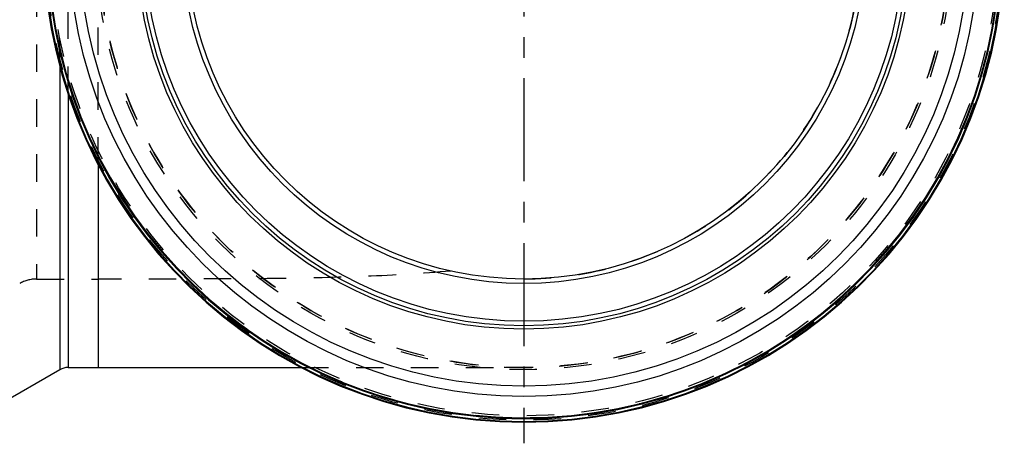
# Model space of a CAD drawing. Header units: millimetres. Extents: x 318 to 682, y 378 to 621.
# Tile 2 of 5: x 443 to 677, y 378 to 479. Entities that reach past the tile are written whole.
import ezdxf

# ---------------------------------------------------------------- set-up
doc = ezdxf.new("R2010")
doc.units = ezdxf.units.MM
doc.header["$LTSCALE"] = 65.185185
doc.linetypes.add('CENTER', pattern=[0.6, 0.375, -0.075, 0.075, -0.075])
doc.linetypes.add('HIDDEN', pattern=[0.2, 0.1, -0.1])
for name, color, linetype in [('ACHSEN_S', 7, 'CONTINUOUS'), ('KOERPER', 7, 'CONTINUOUS'), ('KONST.EL_MIT_GEO', 7, 'CONTINUOUS')]:
    doc.layers.add(name, color=color, linetype=linetype)

msp = doc.modelspace()

# ---------------------------------------------------------------- linework, layer by layer
at = {"layer": 'ACHSEN_S', "color": 2, "linetype": 'CENTER'}
msp.add_line((563, 621.45), (563, 378.35), dxfattribs=at)
at = {"layer": 'KOERPER', "color": 8, "linetype": 'HIDDEN'}
for p, q in [((462, 444.5), (462, 577.35)), ((447.37, 417.35), (462, 417.35)), ((510.14, 396.35), (563, 396.35))]:
    msp.add_line(p, q, dxfattribs=at)
at = {"layer": 'KOERPER', "color": 7, "linetype": 'Continuous'}
for p, q in [((462, 444.5), (462, 396.35)), ((452.86, 395.81), (433.93, 384.89)), ((454.86, 396.35), (510.14, 396.35))]:
    msp.add_line(p, q, dxfattribs=at)
at = {"layer": 'KOERPER', "color": 8, "linetype": 'HIDDEN'}
for radius, start, end in [(101, 75.0798, 360), (80, 269.9999, 90)]:
    msp.add_arc((563, 497.35), radius, start, end, dxfattribs=at)
msp.add_open_spline([(545.67, 419.25), (538.96, 418.63), (525.31, 417.84), (504.56, 417.42), (483.39, 417.34), (469.16, 417.35), (462, 417.35)], degree=3, knots=[0, 0, 0, 0, 0.241405, 0.489833, 0.74351, 1, 1, 1, 1], dxfattribs=at)
at = {"layer": 'KONST.EL_MIT_GEO', "color": 8, "linetype": 'HIDDEN'}
for p, q in [((447.37, 577.35), (447.37, 417.35)), ((454.86, 461.32), (454.86, 533.38)), ((452.86, 468.02), (452.86, 526.68))]:
    msp.add_line(p, q, dxfattribs=at)
at = {"layer": 'KONST.EL_MIT_GEO', "color": 7, "linetype": 'Continuous'}
for p, q in [((452.86, 468.02), (452.86, 395.81)), ((454.86, 461.32), (454.86, 396.35))]:
    msp.add_line(p, q, dxfattribs=at)
at = {"layer": 'KONST.EL_MIT_GEO', "color": 8, "linetype": 'HIDDEN'}
for radius in [113.5, 113, 112.46, 101.54, 101]:
    msp.add_circle((563, 497.35), radius, dxfattribs=at)
at = {"layer": 'KONST.EL_MIT_GEO', "color": 7, "linetype": 'Continuous'}
for radius in [107.87, 105.45, 91.9, 91.1, 90.03, 81.07, 80]:
    msp.add_circle((563, 497.35), radius, dxfattribs=at)
for centre, radius, start, end in [((563, 497.35), 114, 93.6597, 86.3403), ((563, 497.35), 113.8, 93.6729, 86.3271), ((563, 497.35), 113.15, 93.7112, 86.2888), ((563, 497.35), 112.96, 93.7219, 86.2781), ((454.86, 392.35), 4, 90, 120)]:
    msp.add_arc(centre, radius, start, end, dxfattribs=at)
at = {"layer": 'KONST.EL_MIT_GEO', "color": 8, "linetype": 'HIDDEN'}
msp.add_arc((447.37, 409.35), 8, 90, 120, dxfattribs=at)

doc.saveas('drawing.dxf')
